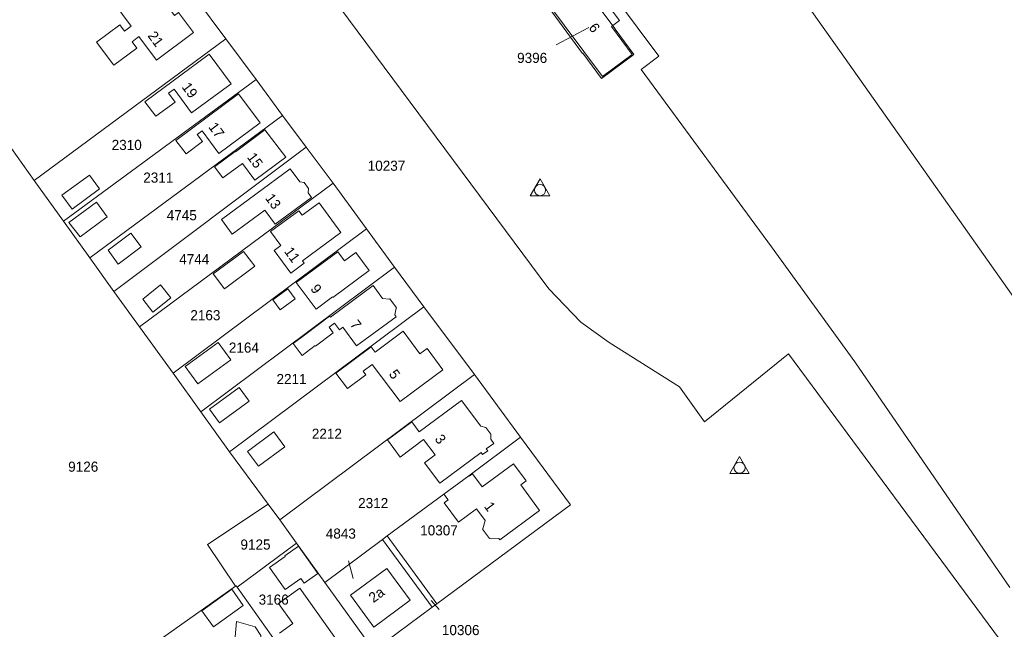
# Model space of a CAD drawing. Header units: metres. Extents: x 195864 to 198202, y 543264 to 544906.
# Tile 20 of 57: x 196484 to 196659, y 543702 to 543810. Entities that reach past the tile are written whole.
import ezdxf
from ezdxf.enums import TextEntityAlignment as Align

# ---------------------------------------------------------------- set-up
doc = ezdxf.new("R2010")
doc.units = ezdxf.units.M
doc.header["$MEASUREMENT"] = 0
for name, color, linetype, lineweight in [('Level 1', 7, 'Continuous', 0), ('Level 10', 7, 'Continuous', 0), ('Level 11', 7, 'Continuous', 0), ('Level 2', 7, 'Continuous', 0), ('Level 31', 7, 'Continuous', 0), ('Level 32', 7, 'Continuous', 0)]:
    doc.layers.add(name, color=color, linetype=linetype, lineweight=lineweight)
doc.styles.add('Style-CHAR_FAST_FONT', font='CHAR_FAST_FONT.shx')

# ---------------------------------------------------------------- blocks, each defined once
blk = doc.blocks.new('DC')
at = {"layer": 'Level 10', "color": 7, "linetype": 'Continuous', "lineweight": 0, "flags": 128}
blk.add_lwpolyline([(-1.84, -0.9), (1.63, -0.9), (-0.11, 2.1), (-1.84, -0.9)], dxfattribs=at)
at = {"layer": 'Level 10', "color": 7, "linetype": 'Continuous', "lineweight": 0}
blk.add_circle((-0.11, 0.11), 1, dxfattribs=at)

msp = doc.modelspace()

# ---------------------------------------------------------------- linework, layer by layer
at = {"layer": 'Level 1', "color": 7, "linetype": 'Continuous', "lineweight": 0}
for p, q in [((196552.57, 543863.83), (196597.29, 543803.84)), ((196488.03, 543850.37), (196520.24, 543806.91)), ((196577.14, 543813.83), (196587.27, 543800.21)), ((196486.13, 543781.73), (196520.24, 543806.91)), ((196520.24, 543806.91), (196525.62, 543799.72)), ((196587.27, 543800.21), (196592.56, 543804.17)), ((196597.29, 543803.84), (196594.16, 543801.47)), ((196594.16, 543801.47), (196617.34, 543769.95)), ((196491.37, 543774.48), (196525.62, 543799.72)), ((196525.62, 543799.72), (196530.34, 543793.32)), ((196496.06, 543767.99), (196530.34, 543793.32)), ((196530.34, 543793.32), (196534.52, 543787.66)), ((196500.33, 543762), (196534.52, 543787.66)), ((196534.52, 543787.66), (196539.34, 543781.23)), ((196486.13, 543781.73), (196491.37, 543774.48)), ((196504.88, 543755.72), (196539.34, 543781.23)), ((196539.34, 543781.23), (196545.29, 543773.16)), ((196491.37, 543774.48), (196496.06, 543767.99)), ((196510.86, 543747.47), (196545.29, 543773.16)), ((196545.29, 543773.16), (196550.27, 543766.33)), ((196617.34, 543769.95), (196632.16, 543749.48)), ((196496.06, 543767.99), (196500.33, 543762)), ((196515.82, 543740.58), (196550.27, 543766.33)), ((196550.27, 543766.33), (196555.49, 543759.29)), ((196500.33, 543762), (196504.88, 543755.72)), ((196520.91, 543733.47), (196555.49, 543759.29)), ((196555.49, 543759.29), (196564.48, 543747.21)), ((196504.88, 543755.72), (196510.86, 543747.47)), ((196632.16, 543749.48), (196659.79, 543709.34)), ((196510.86, 543747.47), (196515.82, 543740.58)), ((196529.85, 543721.38), (196564.48, 543747.21)), ((196564.48, 543747.21), (196572.67, 543736.1)), ((196515.82, 543740.58), (196520.91, 543733.47)), ((196520.91, 543733.47), (196527.78, 543724.18)), ((196527.78, 543724.18), (196529.85, 543721.38)), ((196529.85, 543721.38), (196532.84, 543717.21)), ((196522.24, 543709.39), (196532.84, 543717.21)), ((196532.84, 543717.21), (196537.87, 543710.23)), ((196537.87, 543710.23), (196548.15, 543717.89)), ((196548.15, 543717.89), (196548.98, 543718.51)), ((196548.15, 543717.89), (196556.98, 543705.85)), ((196557.81, 543706.46), (196548.98, 543718.51)), ((196537.87, 543710.23), (196546.57, 543698.11)), ((196522.24, 543709.39), (196536.14, 543689.91)), ((196556.98, 543705.85), (196557.81, 543706.46)), ((196546.57, 543698.11), (196556.98, 543705.85))]:
    msp.add_line(p, q, dxfattribs=at)
at = {"layer": 'Level 1', "color": 7, "linetype": 'Continuous', "lineweight": 0, "flags": 128}
for points in [[(196420.34, 544000), (196426.09, 543994.14), (196430.77, 543988.6), (196439.57, 543977.18), (196440.59, 543975.67), (196518.73, 543871.07), (196523.05, 543866.32), (196529.12, 543859.97), (196515.85, 543845.77), (196577.74, 543762.44), (196583.44, 543756.55), (196588.44, 543752.89), (196601, 543745.05), (196605.41, 543738.82), (196620.36, 543750.93), (196723.93, 543610.93), (196736.36, 543595.57), (196739.17, 543593.43), (196745.3, 543589.84)], [(196619.59, 543818.81), (196629.72, 543804.44), (196660.76, 543760.52)], [(196592.56, 543804.17), (196588.89, 543809.12), (196590.33, 543810.19), (196587.6, 543813.89)], [(196467.93, 543807.27), (196474, 543798.82), (196486.13, 543781.73)], [(196548.98, 543718.51), (196559.06, 543725.97), (196563.48, 543729.21), (196572.67, 543736.1)], [(196557.81, 543706.46), (196581.6, 543724.06), (196572.67, 543736.1)], [(196521.96, 543709.57), (196516.97, 543717.01), (196527.78, 543724.18)], [(196521.96, 543709.57), (196505.3, 543697.79), (196511.3, 543689.78)], [(196522.24, 543709.39), (196522.07, 543709.64), (196521.96, 543709.57)]]:
    msp.add_lwpolyline(points, dxfattribs=at)
at = {"layer": 'Level 11', "color": 7, "linetype": 'Continuous', "lineweight": 13, "flags": 128}
for points in [[(196514.48, 543808.03), (196511.83, 543811.6), (196511.12, 543811.08), (196508.85, 543814.14), (196509.56, 543814.66), (196506.91, 543818.24), (196500.32, 543813.35), (196503.42, 543809.18), (196502.2, 543808.28), (196501.36, 543809.41), (196497.24, 543806.35), (196500.32, 543802.22), (196504.43, 543805.27), (196503.57, 543806.42), (196504.79, 543807.33), (196507.9, 543803.14), (196514.48, 543808.03)], [(196592.87, 543804.15), (196587.1, 543799.86), (196583.77, 543804.38), (196583.73, 543804.35), (196576.83, 543813.69), (196582.59, 543817.98), (196582.71, 543817.82), (196583.67, 543818.53), (196586.49, 543814.74), (196585.57, 543814.06), (196589.55, 543808.69), (196589.51, 543808.66), (196592.87, 543804.15)], [(196521.18, 543798.93), (196517.3, 543804.18), (196505.86, 543795.75), (196507.77, 543793.15), (196511.22, 543795.68), (196510.05, 543797.27), (196511.03, 543797.99), (196514.16, 543793.74), (196521.18, 543798.93)], [(196526.34, 543791.96), (196522.5, 543797.15), (196511.37, 543788.87), (196513.17, 543786.46), (196516.1, 543788.64), (196515.15, 543789.92), (196516.01, 543790.56), (196519.02, 543786.52), (196526.34, 543791.96)], [(196530.9, 543785.87), (196527.19, 543790.74), (196521.95, 543786.83), (196521.88, 543786.92), (196518.23, 543784.19), (196519.72, 543782.2), (196523.19, 543784.78), (196525.42, 543781.79), (196530.9, 543785.87)], [(196535.48, 543778.72), (196534.88, 543779.56), (196534.97, 543780.31), (196534.18, 543781.38), (196533.43, 543781.52), (196531.68, 543783.82), (196519.45, 543774.8), (196521.37, 543772.19), (196527.17, 543776.47), (196529.02, 543773.95), (196535.48, 543778.72)], [(196497.77, 543780.24), (196495.96, 543782.71), (196491.05, 543779.14), (196492.88, 543776.66), (196497.77, 543780.24)], [(196499.14, 543775.26), (196497.21, 543777.89), (196492.3, 543774.29), (196494.3, 543771.73), (196499.14, 543775.26)], [(196540.74, 543772.47), (196536.85, 543777.76), (196533.84, 543775.56), (196533.25, 543776.36), (196528.2, 543772.67), (196530.04, 543770.15), (196528.86, 543769.29), (196531.81, 543765.25), (196534.19, 543767), (196533.87, 543767.43), (196540.74, 543772.47)], [(196505.16, 543769.92), (196503.33, 543772.35), (196499.33, 543769.32), (196501.11, 543766.88), (196505.16, 543769.92)], [(196525.38, 543766.47), (196523.41, 543769.13), (196518.02, 543765.15), (196519.99, 543762.48), (196525.38, 543766.47)], [(196545.73, 543765.7), (196543.36, 543768.93), (196541.35, 543767.42), (196540.15, 543769.03), (196532.78, 543763.59), (196536.35, 543758.86), (196539.25, 543761.02), (196539.31, 543760.93), (196545.73, 543765.7)], [(196510.46, 543760.84), (196508.62, 543763.16), (196505.48, 543760.63), (196507.26, 543758.29), (196510.46, 543760.84)], [(196550.63, 543759.11), (196549.46, 543760.71), (196549.37, 543760.65), (196548.15, 543760.76), (196546.45, 543763.06), (196538.87, 543757.41), (196538.72, 543757.61), (196534.53, 543754.48), (196534.55, 543754.45), (196532.23, 543752.72), (196533.83, 543750.6), (196536.17, 543752.36), (196536.23, 543752.27), (196539.37, 543754.65), (196538.64, 543755.62), (196539.6, 543756.35), (196540.47, 543755.19), (196541.07, 543755.63), (196543.53, 543752.3), (196550.57, 543757.48), (196550.31, 543757.85), (196550.55, 543759.05), (196550.63, 543759.11)], [(196532.6, 543760.68), (196531.26, 543762.47), (196528.6, 543760.51), (196529.9, 543758.72), (196532.6, 543760.68)], [(196558.89, 543748.05), (196556.09, 543751.83), (196554.8, 543750.88), (196551.8, 543754.93), (196546.83, 543751.21), (196546.13, 543752.15), (196539.85, 543747.46), (196541.91, 543744.72), (196545.19, 543747.18), (196544.7, 543747.83), (196546.29, 543749.02), (196551.26, 543742.41), (196558.89, 543748.05)], [(196521.14, 543749.84), (196518.89, 543752.92), (196513.02, 543748.63), (196515.27, 543745.55), (196521.14, 543749.84)], [(196524.42, 543742.46), (196522.63, 543744.92), (196517.33, 543741.08), (196519.12, 543738.62), (196524.42, 543742.46)], [(196567.92, 543734.98), (196567.38, 543735.7), (196567.4, 543736.63), (196566.52, 543737.81), (196565.64, 543738.03), (196562.21, 543742.63), (196554.66, 543737), (196553.34, 543738.78), (196549.03, 543735.58), (196551.3, 543732.54), (196555.44, 543735.67), (196557.51, 543732.94), (196555.6, 543731.5), (196558.33, 543727.88), (196565.69, 543733.33), (196565.95, 543732.98), (196566.85, 543733.62), (196566.58, 543733.99), (196567.92, 543734.98)], [(196530.74, 543734.38), (196528.79, 543737.01), (196524.12, 543733.55), (196526.09, 543730.93), (196530.74, 543734.38)], [(196576.06, 543723.06), (196572.75, 543727.59), (196573.69, 543728.29), (196571.44, 543731.32), (196565.87, 543727.23), (196564.15, 543729.57), (196563.55, 543729.12), (196563.48, 543729.21), (196559.06, 543725.97), (196559.82, 543724.93), (196559.11, 543724.4), (196561.68, 543720.96), (196564.87, 543723.34), (196566.42, 543721.23), (196565.99, 543719.8), (196565.91, 543719.73), (196567.18, 543718.03), (196567.27, 543718.1), (196568.8, 543718.08), (196568.99, 543717.82), (196576.06, 543723.06)], [(196536.59, 543711.83), (196534.16, 543710.12), (196533.6, 543710.92), (196530.82, 543708.96), (196528.03, 543712.92), (196530.81, 543714.88), (196530.76, 543714.96), (196533.19, 543716.67), (196536.59, 543711.83)], [(196553.03, 543707.06), (196548.9, 543712.7), (196542.42, 543707.97), (196546.57, 543702.29), (196553.03, 543707.06)], [(196523.34, 543706.16), (196521.29, 543709.04), (196515.97, 543705.21), (196518.03, 543702.37), (196523.34, 543706.16)], [(196529.79, 543701.21), (196532.19, 543702.92), (196529.63, 543706.5), (196533.41, 543709.2), (196540.85, 543698.78)], [(196526.49, 543700.8), (196525.46, 543702.36), (196522.12, 543703.29), (196521.66, 543697.81), (196521.42, 543696.82), (196519.18, 543697.39), (196517.41, 543690.46), (196517.9, 543690.33), (196517.53, 543688.86), (196522.28, 543687.65), (196522.65, 543689.12), (196525.61, 543688.36), (196527.36, 543695.26), (196524.81, 543695.91), (196525.04, 543696.9), (196526.22, 543696.83), (196526.49, 543700.8)]]:
    msp.add_lwpolyline(points, dxfattribs=at)
at = {"layer": 'Level 31', "color": 7, "linetype": 'Continuous', "lineweight": 0}
for p, q in [((196579.06, 543805.89), (196584.83, 543808.96)), ((196542.08, 543714.09), (196542.9, 543710.94)), ((196558.24, 543705.45), (196556.79, 543707.05))]:
    msp.add_line(p, q, dxfattribs=at)

# ---------------------------------------------------------------- block references
at = {"layer": 'Level 10', "color": 7, "linetype": 'Continuous', "lineweight": 0}
for p in [(196576.27, 543779.92), (196611.77, 543730.54)]:
    msp.add_blockref('DC', p, dxfattribs=at)

# ---------------------------------------------------------------- texts
at = {"layer": 'Level 2', "color": 7, "linetype": 'Continuous', "lineweight": 13, "style": 'Style-CHAR_FAST_FONT'}
for s, p in [('9396', (196574.76, 543803.54)), ('2310', (196502.61, 543788.06)), ('10237', (196548.84, 543784.36)), ('2311', (196508.23, 543782.25)), ('4745', (196512.41, 543775.56)), ('4744', (196514.63, 543767.74)), ('2163', (196516.61, 543757.77)), ('2164', (196523.46, 543752.01)), ('2211', (196531.94, 543746.42)), ('2212', (196538.23, 543736.69)), ('9126', (196494.87, 543730.83)), ('2312', (196546.47, 543724.36)), ('4843', (196540.71, 543718.93)), ('9125', (196525.53, 543716.98)), ('3166', (196528.76, 543707.19))]:
    msp.add_text(s, height=1.8, rotation=0, dxfattribs=at).set_placement(p, align=Align.MIDDLE_CENTER)
for s, p in [('10307', (196558.18, 543719.51)), ('10306', (196562.04, 543701.77))]:
    msp.add_text(s, height=1.8, dxfattribs=at).set_placement(p, align=Align.MIDDLE_CENTER)
at = {"layer": 'Level 32', "color": 7, "linetype": 'Continuous', "lineweight": 13, "style": 'Style-CHAR_FAST_FONT'}
for s, rotation, p in [('21', 306.5834, (196506.25, 543807.46)), ('6', 306.5834, (196584.72, 543808.9)), ('19', 306.3771, (196512.32, 543798.35)), ('17', 306.6636, (196517.06, 543791.24)), ('15', 306.7096, (196523.94, 543785.86)), ('13', 306.297, (196527.16, 543778.59)), ('11', 306.1706, (196530.55, 543769.09)), ('9', 307.0761, (196535.21, 543762.45)), ('7', 306.4572, (196542.26, 543756.11)), ('5', 306.9501, (196549.17, 543747.27)), ('3', 307.1564, (196557.33, 543735.73)), ('1', 306.3771, (196566.12, 543723.75)), ('2a', 36.4572, (196546.51, 543706.54))]:
    msp.add_text(s, height=1.8, rotation=rotation, dxfattribs=at).set_placement(p)

doc.saveas('drawing.dxf')
